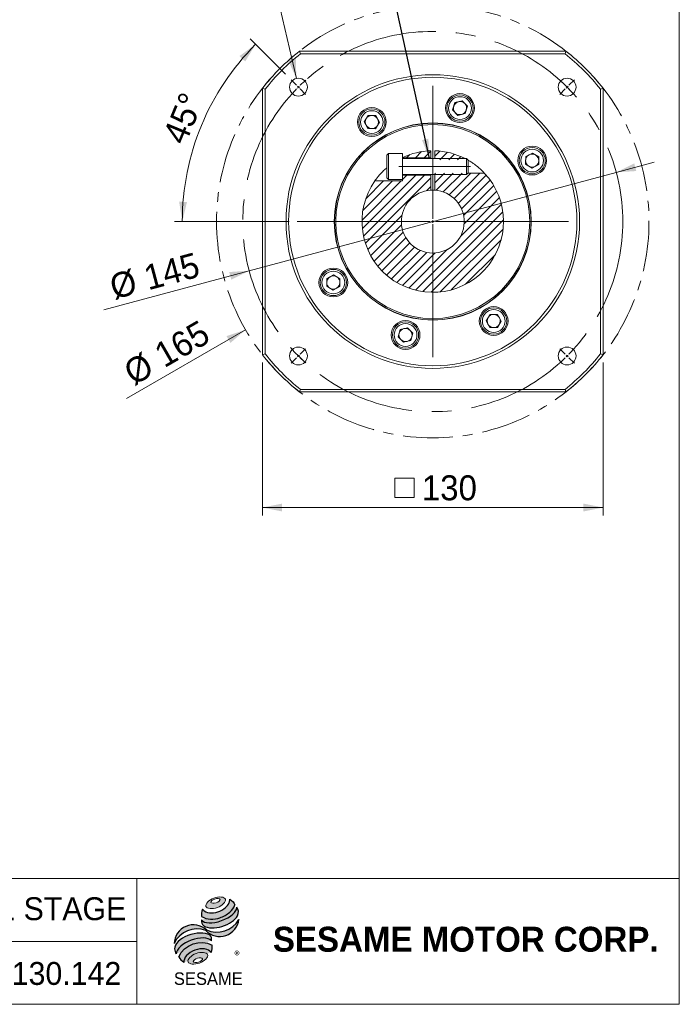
# Model space of a CAD drawing. Header units: millimetres. Extents: x 30 to 861, y 30 to 600.
# Tile 3 of 4: x 609 to 861, y 30 to 406. Entities that reach past the tile are written whole.
import ezdxf

# ---------------------------------------------------------------- set-up
doc = ezdxf.new("R2010")
doc.units = ezdxf.units.MM
doc.header["$LTSCALE"] = 3
doc.linetypes.add('CENTER', pattern=[10.159999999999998, 6.35, -1.27, 1.27, -1.27])
doc.linetypes.add('CENTERX2', pattern=[20.319999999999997, 12.7, -2.54, 2.54, -2.54])
doc.layers.add('標駐', color=51, linetype='Continuous')
doc.styles.add('SLDTEXTSTYLE0', font='ARIAL.TTF', dxfattribs={"width": 0.948})
doc.styles.add('SLDTEXTSTYLE1', font='MINGLIU.TTC')
doc.styles.add('SLDTEXTSTYLE3', font='ARIALBD.TTF', dxfattribs={"width": 0.948})
doc.styles.get("Standard").update_dxf_attribs({"font": 'ARIAL.TTF'})
doc.dimstyles.new('SLDDIMSTYLE1', dxfattribs={"dimtxt": 9.245947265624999, "dimasz": 7.5, "dimexe": 0, "dimexo": 0.0625, "dimgap": 2.31148681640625, "dimtad": 1, "dimdec": 4, "dimrnd": 1e-09, "dimzin": 12, "dimdsep": 46, "dimtxsty": 'SLDTEXTSTYLE0', "dimsah": 1, "dimcen": 0.09, "dimadec": 0, "dimazin": 0, "dimtfac": 1, "dimtdec": 4, "dimtofl": 0, "dimtmove": 0, "dimatfit": 3, "dimfxl": 0, "dimtolj": 1, "dimtzin": 12, "dimarcsym": 0})
doc.dimstyles.new('SLDDIMSTYLE10', dxfattribs={"dimtxt": 9.245947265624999, "dimasz": 7.5, "dimexe": 0, "dimexo": 0.0625, "dimgap": 2.31148681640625, "dimtad": 1, "dimdec": 4, "dimrnd": 1e-09, "dimzin": 12, "dimdsep": 46, "dimtxsty": 'SLDTEXTSTYLE0', "dimsah": 1, "dimcen": 0.09, "dimadec": 0, "dimazin": 0, "dimtfac": 1, "dimtdec": 4, "dimtmove": 0, "dimatfit": 3, "dimfxl": 0, "dimtolj": 1, "dimtzin": 12, "dimarcsym": 0})
doc.dimstyles.new('SLDDIMSTYLE5', dxfattribs={"dimtxt": 0, "dimasz": 7.5, "dimexe": 0, "dimexo": 0.0625, "dimgap": 0, "dimtad": 0, "dimtih": 1, "dimtoh": 1, "dimdec": 0, "dimrnd": 1e-09, "dimzin": 0, "dimdsep": 46, "dimtxsty": 'Standard', "dimsah": 1, "dimcen": 0.09, "dimadec": 0, "dimazin": 0, "dimtfac": 7.5, "dimtdec": 0, "dimtofl": 0, "dimtmove": 0, "dimatfit": 3, "dimfxl": 0, "dimtolj": 1, "dimtzin": 0, "dimarcsym": 0})
doc.dimstyles.new('SLDDIMSTYLE7', dxfattribs={"dimtxt": 9.245947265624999, "dimasz": 7.5, "dimexe": 0, "dimexo": 0.0625, "dimgap": 2.31148681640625, "dimtad": 0, "dimtih": 1, "dimtoh": 1, "dimdec": 0, "dimrnd": 1e-09, "dimzin": 12, "dimdsep": 46, "dimtxsty": 'SLDTEXTSTYLE0', "dimsah": 1, "dimcen": 0.09, "dimadec": 0, "dimazin": 0, "dimtfac": 1, "dimtdec": 4, "dimtofl": 0, "dimtmove": 0, "dimatfit": 3, "dimfxl": 0, "dimtolj": 1, "dimtzin": 12, "dimarcsym": 0})
doc.dimstyles.new('SLDDIMSTYLE8', dxfattribs={"dimtxt": 9.245947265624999, "dimasz": 7.5, "dimexe": 0, "dimexo": 0.0625, "dimgap": 2.31148681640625, "dimtad": 1, "dimdec": 4, "dimlfac": 3, "dimzin": 12, "dimdsep": 46, "dimtxsty": 'SLDTEXTSTYLE0', "dimsah": 1, "dimcen": 0.09, "dimadec": 4, "dimazin": 0, "dimtfac": 1, "dimtdec": 4, "dimtofl": 0, "dimtmove": 0, "dimatfit": 3, "dimfxl": 0, "dimtolj": 1, "dimtzin": 12, "dimarcsym": 0})
doc.dimstyles.new('SLDDIMSTYLE9', dxfattribs={"dimtxt": 9.245947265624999, "dimasz": 7.5, "dimexe": 0, "dimexo": 0.0625, "dimgap": 2.31148681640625, "dimtad": 1, "dimdec": 4, "dimrnd": 1e-09, "dimzin": 12, "dimdsep": 46, "dimtxsty": 'SLDTEXTSTYLE0', "dimsah": 1, "dimcen": 0.09, "dimadec": 0, "dimazin": 0, "dimtfac": 1, "dimtdec": 4, "dimtofl": 0, "dimtmove": 0, "dimatfit": 3, "dimfxl": 0, "dimtolj": 1, "dimtzin": 12, "dimarcsym": 0})
pattern_1 = [(45, (0, 0), (-1.683798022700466, 1.683798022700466), [])]

# ---------------------------------------------------------------- blocks, each defined once
blk = doc.blocks.new('圖塊18')
at = {"linetype": 'Continuous'}
h = blk.add_hatch(color=1, dxfattribs=at)
edge = h.paths.add_edge_path(flags=0)
edge.add_spline(control_points=[(15.2957799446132, 34.00296234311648), (13.42271078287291, 33.31418438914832), (10.34267548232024, 30.12522173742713), (16.96103750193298, 29.47444548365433), (21.58109045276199, 34.2578894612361), (17.1688491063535, 34.69174029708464), (15.2957799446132, 34.00296234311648)], knot_values=[0, 0, 0, 0, 0.25, 0.5, 0.75, 1, 1, 1, 1], weights=[1, 1, 1, 1, 1, 1, 1], degree=3, periodic=0)
edge = h.paths.add_edge_path(flags=0)
edge.add_spline(control_points=[(15.68623760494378, 33.62579267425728), (16.56828025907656, 33.90188510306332), (18.55569868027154, 33.74057943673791), (16.24457038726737, 31.8420663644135), (13.26344275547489, 32.08402486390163), (14.80419495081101, 33.34970024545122), (15.68623760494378, 33.62579267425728)], knot_values=[0, 0, 0, 0, 0.2500000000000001, 0.5000000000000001, 0.75, 1, 1, 1, 1], weights=[1, 1, 1, 1, 1, 1, 1], degree=3, periodic=0)
h = blk.add_hatch(color=1, dxfattribs=at)
edge = h.paths.add_edge_path(flags=0)
edge.add_spline(control_points=[(10.9958561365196, 29.72093351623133), (10.52377479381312, 28.68746845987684), (10.47896988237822, 27.63051866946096), (10.61166904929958, 26.93263878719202)], knot_values=[0, 0, 0, 0, 0.4884105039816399, 0.4884105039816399, 0.4884105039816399, 0.4884105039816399], weights=[1, 1, 1, 1], degree=3, periodic=0)
edge.add_spline(control_points=[(10.61166904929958, 26.93263878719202), (12.74813620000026, 25.73226933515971), (16.89267206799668, 25.73902081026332), (21.20957238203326, 28.19113382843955), (23.07295876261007, 30.3380714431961), (23.34933190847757, 31.39643676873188)], knot_values=[0, 0, 0, 0, 0.4091170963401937, 0.6548043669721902, 0.8514887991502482, 0.8514887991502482, 0.8514887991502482, 0.8514887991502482], weights=[1, 1, 1, 1, 1, 1], degree=3, periodic=0)
edge.add_spline(control_points=[(23.34933190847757, 31.3964367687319), (23.03776390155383, 32.09222537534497), (22.39360491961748, 32.93000150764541), (21.34099268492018, 33.57388345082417)], knot_values=[0, 0, 0, 0, 0.4590419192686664, 0.4590419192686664, 0.4590419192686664, 0.4590419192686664], weights=[1, 1, 1, 1], degree=3, periodic=0)
edge.add_spline(control_points=[(21.34099268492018, 33.57388345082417), (21.37470882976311, 33.13768357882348), (21.15989532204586, 31.85000721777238), (19.55081803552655, 29.96954526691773), (16.08878521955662, 28.12833744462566), (12.31400507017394, 28.0676266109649), (10.9958561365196, 29.72093351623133)], knot_values=[0, 0, 0, 0, 0.08132341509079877, 0.2279594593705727, 0.4332489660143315, 0.8030080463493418, 0.8030080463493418, 0.8030080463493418, 0.8030080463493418], weights=[1, 1, 1, 1, 1, 1, 1], degree=3, periodic=0)
h = blk.add_hatch(color=1, dxfattribs=at)
edge = h.paths.add_edge_path(flags=0)
edge.add_arc((12.95536303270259, 25.17801620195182), 2.388071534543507, 168.3621772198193, 229.4245234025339)
edge.add_ellipse((17.42874684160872, 27.21015361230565), major_axis=(7.302190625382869, 2.381581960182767), ratio=0.5371428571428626, start_angle=205.6784380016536, end_angle=329.3896542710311)
edge.add_arc((21.19769493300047, 28.66263638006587), 3.462711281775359, 336.1521426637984, 392.8409252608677)
edge.add_ellipse((17.25471828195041, 28.44153028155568), major_axis=(6.762622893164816, 2.528628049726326), ratio=0.4437390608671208, start_angle=185.025563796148, end_angle=352.21713539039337, ccw=False)
h = blk.add_hatch(color=1, dxfattribs=at)
edge = h.paths.add_edge_path(flags=0)
edge.add_arc((16.51295459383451, 30.57468046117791), 9.58226111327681, 244.9498890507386, 330.52495169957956, ccw=False)
edge.add_arc((7.532132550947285, 16.40453577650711), 7.373817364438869, 48.10924540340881, 177.9500526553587)
edge.add_arc((8.856847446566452, 12.6387440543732), 9.582261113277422, 69.43291289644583, 155.1324078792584, ccw=False)
edge.add_arc((17.53238486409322, 26.72737687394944), 7.373817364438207, 223.9443619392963, 353.2429906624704)
h = blk.add_hatch(color=1, dxfattribs=at)
edge = h.paths.add_edge_path(flags=0)
edge.add_ellipse((7.985786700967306, 14.2727038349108), major_axis=(6.975201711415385, 2.649067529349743), ratio=0.5235294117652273, start_angle=14.095136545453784, end_angle=164.8078450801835, ccw=False)
edge.add_arc((11.75781053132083, 18.1267258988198), 2.684702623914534, 351.5308011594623, 401.4061622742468)
edge.add_ellipse((7.740909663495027, 16.15731471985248), major_axis=(7.394033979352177, 2.169614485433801), ratio=0.5344613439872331, start_angle=27.40472928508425, end_angle=171.7282428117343)
edge.add_arc((7.95671488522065, 16.08199832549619), 7.845101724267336, 191.0466409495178, 205.75451162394)
h = blk.add_hatch(color=1, dxfattribs=at)
edge = h.paths.add_edge_path(flags=0)
edge.add_spline(control_points=[(14.61684395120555, 16.06629839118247), (10.22411735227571, 18.51488900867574), (3.858822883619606, 16.1976389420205), (1.879181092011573, 11.60250040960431)], knot_values=[0, 0, 0, 0, 1, 1, 1, 1], weights=[1, 1, 1, 1], degree=3, periodic=0)
edge.add_arc((6.557460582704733, 13.90253600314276), 5.21310490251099, 206.1806388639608, 239.0996167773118)
edge.add_ellipse((9.213273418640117, 10.94022878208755), major_axis=(5.223508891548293, 1.945447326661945), ratio=0.6035256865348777, start_angle=7.596570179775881, end_angle=172.3905265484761, ccw=False)
edge.add_arc((9.565992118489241, 15.34191953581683), 5.10253162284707, 336.231156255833, 368.1615451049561)
h = blk.add_hatch(color=1, dxfattribs=at)
edge = h.paths.add_edge_path(flags=0)
edge.add_spline(control_points=[(8.501238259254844, 12.83759296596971), (10.37430742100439, 13.52637091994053), (14.78654876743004, 13.09252008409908), (10.1664958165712, 8.309076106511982), (3.548133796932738, 8.959852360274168), (6.628169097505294, 12.1488150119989), (8.501238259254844, 12.83759296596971)], knot_values=[0, 0, 0, 0, 0.25, 0.5, 0.7500000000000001, 1, 1, 1, 1], weights=[1, 1, 1, 1, 1, 1, 1], degree=3, periodic=0)
edge = h.paths.add_edge_path(flags=0)
edge.add_spline(control_points=[(8.991004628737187, 11.03591274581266), (8.108961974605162, 10.7598203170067), (6.573525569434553, 9.47716238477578), (9.562626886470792, 9.209730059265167), (11.86578149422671, 11.13371695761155), (9.873047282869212, 11.31200517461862), (8.991004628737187, 11.03591274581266)], knot_values=[0, 0, 0, 0, 0.2500000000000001, 0.5, 0.75, 1, 1, 1, 1], weights=[1, 1, 1, 1, 1, 1, 1], degree=3, periodic=0)
at = {"color": 1, "linetype": 'Continuous', "lineweight": 0}
for points in [[(15.2957799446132, 34.00296234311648), (17.16884910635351, 34.69174029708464), (21.58109045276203, 34.2578894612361), (16.96103750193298, 29.47444548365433), (10.34267548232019, 30.12522173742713), (13.4227107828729, 33.31418438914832), (15.2957799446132, 34.00296234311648)], [(15.68623760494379, 33.62579267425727), (16.56828025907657, 33.90188510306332), (18.55569868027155, 33.7405794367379), (16.24457038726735, 31.8420663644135), (13.26344275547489, 32.08402486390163), (14.80419495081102, 33.34970024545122), (15.68623760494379, 33.62579267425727)], [(8.501238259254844, 12.83759296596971), (10.37430742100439, 13.52637091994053), (14.78654876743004, 13.09252008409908), (10.1664958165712, 8.309076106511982), (3.548133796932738, 8.959852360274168), (6.628169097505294, 12.1488150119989), (8.501238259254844, 12.83759296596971)], [(8.991004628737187, 11.03591274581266), (9.873047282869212, 11.31200517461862), (11.86578149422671, 11.13371695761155), (9.562626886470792, 9.209730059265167), (6.573525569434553, 9.47716238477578), (8.108961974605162, 10.7598203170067), (8.991004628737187, 11.03591274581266)]]:
    blk.add_open_spline(points, degree=3, dxfattribs=at)
at = {"layer": '標駐', "color": 1}
for p, q in [((24.84488068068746, 25.77838400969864), (24.75703826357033, 25.6905415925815)), ((3.818734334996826, 9.48021822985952), (3.873129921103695, 9.53461381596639))]:
    blk.add_line(p, q, dxfattribs=at)
for centre, radius, start, end in [((21.19769493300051, 28.66263638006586), 3.462711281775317, 336.1521426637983, 32.95375475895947), ((7.532132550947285, 16.40453577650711), 7.373817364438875, 48.10924540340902, 177.9500526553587), ((12.95536303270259, 25.17801620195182), 2.388071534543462, 167.9158934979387, 229.4245234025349), ((17.53238486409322, 26.72737687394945), 7.373817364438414, 223.9443619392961, 353.2429906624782), ((16.51295459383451, 30.57468046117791), 9.582261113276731, 244.9498890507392, 330.5249516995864), ((8.856847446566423, 12.6387440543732), 9.582261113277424, 69.43291289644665, 155.1324078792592), ((11.75781053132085, 18.12672589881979), 2.684702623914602, 351.5308011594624, 41.40616227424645), ((9.56599211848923, 15.34191953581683), 5.102531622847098, 336.2311562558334, 8.161545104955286), ((7.956714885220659, 16.08199832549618), 7.845101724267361, 191.0466409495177, 205.7545116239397), ((6.55746058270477, 13.90253600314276), 5.213104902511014, 206.1806388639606, 239.0996167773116)]:
    blk.add_arc(centre, radius, start, end, dxfattribs=at)
for centre, major_axis, ratio, start_param, end_param in [((17.25471828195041, 28.44153028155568), (6.762622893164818, 2.528628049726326), 0.443739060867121, 3.229063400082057, 6.147574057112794), ((17.42874684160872, 27.21015361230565), (7.302190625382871, 2.381581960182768), 0.5371428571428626, 3.589765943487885, 5.748933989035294), ((7.740909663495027, 16.15731471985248), (7.394033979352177, 2.169614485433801), 0.5344613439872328, 0.4783027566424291, 2.997223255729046), ((7.985786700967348, 14.2727038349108), (6.975201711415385, 2.649067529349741), 0.5235294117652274, 0.2460065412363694, 2.876439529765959), ((9.213273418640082, 10.94022878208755), (5.223508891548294, 1.945447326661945), 0.6035256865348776, 0.1325851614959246, 3.008782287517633)]:
    blk.add_ellipse(centre, major_axis=major_axis, ratio=ratio, start_param=start_param, end_param=end_param, dxfattribs=at)
for points, knots in [([(10.61166904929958, 26.93263878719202), (12.74813620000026, 25.73226933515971), (16.89267206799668, 25.73902081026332), (21.20957238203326, 28.19113382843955), (23.07295876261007, 30.3380714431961), (23.34933190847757, 31.39643676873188)], [0, 0, 0, 0, 0.4091170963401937, 0.6548043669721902, 0.8514887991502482, 0.8514887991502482, 0.8514887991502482, 0.8514887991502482]), ([(10.9958561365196, 29.72093351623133), (12.31400507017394, 28.0676266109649), (16.08878521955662, 28.12833744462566), (19.55081803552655, 29.96954526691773), (21.15989532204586, 31.85000721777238), (21.37470882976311, 33.13768357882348), (21.34099268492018, 33.57388345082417)], [0, 0, 0, 0, 0.3697590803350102, 0.575048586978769, 0.721684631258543, 0.8030080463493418, 0.8030080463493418, 0.8030080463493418, 0.8030080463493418])]:
    blk.add_open_spline(points, degree=3, knots=knots, dxfattribs=at)
for points in [[(21.34099268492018, 33.57388345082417), (22.39360491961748, 32.93000150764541), (23.03776390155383, 32.09222537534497), (23.34933190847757, 31.3964367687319)], [(10.9958561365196, 29.72093351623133), (10.52377479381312, 28.68746845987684), (10.47896988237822, 27.63051866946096), (10.61166904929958, 26.93263878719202)], [(1.879181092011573, 11.60250040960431), (3.858822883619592, 16.1976389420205), (10.22411735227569, 18.51488900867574), (14.61684395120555, 16.06629839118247)]]:
    blk.add_open_spline(points, degree=3, dxfattribs=at)
at = {"layer": '標駐', "color": 1, "attachment_point": 1}
for s, insert, char_height, style in [('®', (23.09678631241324, 13.72837762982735), 3.175, 'SLDTEXTSTYLE1'), ('SESAME', (0.03307831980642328, 5.639721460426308), 4.762499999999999, 'SLDTEXTSTYLE0')]:
    blk.add_mtext(s, dxfattribs=dict(at, insert=insert, char_height=char_height, style=style))
blk = doc.blocks.new('NEW LOGO_定位')
at = {"color": 7, "linetype": 'Continuous'}
blk.add_blockref('圖塊18', (10.6924088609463, 6.530653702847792), dxfattribs=at)
blk = doc.blocks.new('圖標定位')
at = {"color": 7, "linetype": 'Continuous'}
blk.add_blockref('NEW LOGO_定位', (657.4045770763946, 30.00000000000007), dxfattribs=at)
blk = doc.blocks.new('*D33')
at = {"color": 7, "linetype": 'Continuous', "lineweight": 0}
blk.add_line((695.4729764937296, 287.2874266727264), (650.024554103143, 261.0477677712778), dxfattribs=at)
blk.add_solid([(695.4729764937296, 287.2874266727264), (688.2277859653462, 284.8364647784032), (689.7277859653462, 282.2383885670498)], dxfattribs=at)
at = {"color": 7, "linetype": 'Continuous', "lineweight": 0, "char_height": 9.524999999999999, "attachment_point": 1, "rotation": 30.000000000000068, "style": 'SLDTEXTSTYLE0'}
for s, insert in [('165', (659.6956978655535, 280.7931639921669)), ('%%c', (648.0167786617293, 274.0503368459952))]:
    blk.add_mtext(s, dxfattribs=dict(at, insert=insert))
blk = doc.blocks.new('*D34')
at = {"color": 7, "linetype": 'Continuous', "lineweight": 0}
for p, q in [((836.9496947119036, 347.3018074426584), (851.4385821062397, 351.1840931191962)), ((696.8904498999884, 309.7730459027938), (836.9496947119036, 347.3018074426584)), ((696.8904498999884, 309.7730459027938), (641.4274262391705, 294.9117735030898))]:
    blk.add_line(p, q, dxfattribs=at)
for points in [[(836.9496947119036, 347.3018074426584), (844.5823669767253, 347.7940615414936), (843.8059098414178, 350.6918390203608)], [(696.8904498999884, 309.7730459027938), (689.2577776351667, 309.2807918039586), (690.0342347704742, 306.3830143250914)]]:
    blk.add_solid(points, dxfattribs=at)
at = {"color": 7, "linetype": 'Continuous', "lineweight": 0, "char_height": 9.524999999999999, "attachment_point": 1, "rotation": 15.00000000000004, "style": 'SLDTEXTSTYLE0'}
for s, insert in [('145', (655.8798619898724, 311.4800030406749)), ('%%c', (642.8537202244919, 307.9896588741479))]:
    blk.add_mtext(s, dxfattribs=dict(at, insert=insert))
blk = doc.blocks.new('SW_SYMBOL_MOD_BOX')
at = {"color": 0, "linetype": 'Continuous', "lineweight": 0}
for p, q in [((600, 600), (600, 2400)), ((600, 2400), (2400, 2400)), ((2400, 2400), (2400, 600)), ((600, 600), (2400, 600))]:
    blk.add_line(p, q, dxfattribs=at)
blk = doc.blocks.new('*D35')
at = {"color": 7, "linetype": 'Continuous', "lineweight": 0}
for p, q in [((701.9200723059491, 274.7314230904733), (701.9200723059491, 216.4673140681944)), ((831.9200723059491, 274.7314230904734), (831.9200723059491, 216.4673140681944)), ((701.9200723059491, 219.4673140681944), (831.9200723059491, 219.4673140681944))]:
    blk.add_line(p, q, dxfattribs=at)
for points in [[(701.9200723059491, 219.4673140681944), (709.4200723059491, 217.9673140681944), (709.4200723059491, 220.9673140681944)], [(831.9200723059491, 219.4673140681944), (824.4200723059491, 220.9673140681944), (824.4200723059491, 217.9673140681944)]]:
    blk.add_solid(points, dxfattribs=at)
at = {"color": 7, "linetype": 'Continuous', "lineweight": 0, "xscale": 0.004092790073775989, "yscale": 0.004092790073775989, "zscale": 0.004092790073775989}
blk.add_blockref('SW_SYMBOL_MOD_BOX', (749.9493194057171, 220.8439991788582), dxfattribs=at)
at = {"color": 7, "linetype": 'Continuous', "lineweight": 0, "insert": (762.7267718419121, 231.7456842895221), "char_height": 9.524999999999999, "attachment_point": 1, "style": 'SLDTEXTSTYLE0'}
blk.add_mtext('130', dxfattribs=at)
blk = doc.blocks.new('*D37')
at = {"color": 7, "linetype": 'Continuous', "lineweight": 0}
for p, q in [((696.0022148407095, 464.4359404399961), (536.772133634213, 464.4359404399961)), ((714.88578150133, 383.114550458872), (696.0022148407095, 464.4359404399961))]:
    blk.add_line(p, q, dxfattribs=at)
blk.add_solid([(714.88578150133, 383.114550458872), (714.650473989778, 390.7594592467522), (711.7282250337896, 390.0808864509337)], dxfattribs=at)
at = {"color": 7, "linetype": 'Continuous', "lineweight": 0, "char_height": 9.524999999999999, "attachment_point": 1, "style": 'SLDTEXTSTYLE0'}
for s, insert in [('(DEPTH)', (642.2473030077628, 476.7143106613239)), ('4', (540.735885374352, 476.7143106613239)), ('M8x1.25', (559.633692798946, 476.7143106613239)), ('Px', (612.2046347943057, 476.7143106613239)), ('16', (627.0172357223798, 476.7143106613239)), (' - ', (548.3471916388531, 476.7143106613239))]:
    blk.add_mtext(s, dxfattribs=dict(at, insert=insert))
blk = doc.blocks.new('*D38')
at = {"color": 7, "linetype": 'Continuous', "lineweight": 0}
for p, q in [((710.7757938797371, 384.6817050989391), (697.2141119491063, 398.2433870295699)), ((712.1548306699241, 328.5374266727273), (668.3409577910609, 328.5374266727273))]:
    blk.add_line(p, q, dxfattribs=at)
blk.add_arc((766.9200723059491, 328.5374266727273), 95.57911451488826, 135.0000000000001, 180, dxfattribs=at)
for points in [[(699.3354322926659, 396.1220666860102), (693.1424239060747, 391.6335650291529), (695.3451559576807, 389.5969080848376)], [(671.3409577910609, 328.5374266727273), (673.1333902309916, 335.9729620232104), (670.135689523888, 336.090394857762)]]:
    blk.add_solid(points, dxfattribs=at)
at = {"color": 7, "linetype": 'Continuous', "lineweight": 0, "insert": (663.6011809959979, 360.9487481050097), "char_height": 9.524999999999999, "attachment_point": 1, "rotation": 67.50000000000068, "style": 'SLDTEXTSTYLE0'}
blk.add_mtext('45°', dxfattribs=at)
blk = doc.blocks.new('SW_CENTERMARKSYMBOL_1')
at = {"color": 0, "linetype": 'Continuous', "lineweight": 0}
for p, q in [((-0.707106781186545, 0.707106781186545), (-2.757716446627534, 2.757716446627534)), ((0, 0), (-0.3535533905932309, 0.3535533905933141)), ((0, 0), (0.3535533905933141, -0.3535533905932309)), ((51.2652416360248, -50.26524163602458), (51.2652416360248, 0.5000000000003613)), ((102.5304832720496, 8.326672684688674e-14), (102.1769298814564, -0.3535533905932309)), ((102.5304832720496, 8.326672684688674e-14), (102.8840366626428, 0.3535533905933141)), ((103.2375900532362, 0.707106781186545), (105.2881997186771, 2.757716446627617)), ((0.707106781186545, -0.707106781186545), (2.757716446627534, -2.757716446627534)), ((101.823376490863, -0.707106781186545), (99.77276682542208, -2.757716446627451)), ((50.26524163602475, -51.26524163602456), (-0.5000000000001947, -51.26524163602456)), ((51.2652416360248, -51.26524163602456), (50.76524163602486, -51.26524163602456)), ((51.2652416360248, -51.26524163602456), (51.2652416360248, -50.76524163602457)), ((51.2652416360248, -51.26524163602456), (51.2652416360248, -51.76524163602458)), ((51.2652416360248, -51.26524163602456), (51.76524163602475, -51.26524163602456)), ((51.2652416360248, -52.26524163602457), (51.2652416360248, -103.0304832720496)), ((52.26524163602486, -51.26524163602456), (103.0304832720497, -51.26524163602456)), ((0.707106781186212, -101.8233764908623), (2.757716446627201, -99.77276682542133)), ((101.8233764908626, -101.823376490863), (99.77276682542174, -99.772766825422)), ((-0.7071067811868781, -103.2375900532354), (-2.757716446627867, -105.2881997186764)), ((-3.33066907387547e-13, -102.5304832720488), (-0.3535533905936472, -102.8840366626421)), ((-3.33066907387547e-13, -102.5304832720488), (0.3535533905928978, -102.1769298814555)), ((102.5304832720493, -102.5304832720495), (102.176929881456, -102.1769298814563)), ((102.5304832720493, -102.5304832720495), (102.8840366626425, -102.8840366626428)), ((103.2375900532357, -103.2375900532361), (105.2881997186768, -105.2881997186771))]:
    blk.add_line(p, q, dxfattribs=at)
for radius, start, end in [(72.5, 134.6048566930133, 135.0000000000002), (72.5, 131.9178822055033, 134.2097133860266), (72.5, 45.79028661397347, 48.08211779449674), (72.50000000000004, 44.99999999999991, 45.39514330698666), (72.50000000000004, 44.60485669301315, 44.99999999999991), (72.49999999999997, 135.7902866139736, 138.082117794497), (72.49999999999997, 135.0000000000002, 135.3951433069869), (72.50000000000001, 41.91788220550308, 44.20971338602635), (72.50000000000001, 221.9178822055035, 224.2097133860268), (72.50000000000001, 315.790286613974, 318.0821177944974), (72.50000000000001, 224.6048566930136, 225.0000000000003), (72.50000000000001, 225.0000000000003, 225.3951433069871), (72.50000000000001, 225.7902866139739, 228.0821177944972), (72.50000000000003, 311.9178822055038, 314.2097133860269), (72.50000000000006, 314.6048566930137, 315.0000000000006), (72.50000000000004, 315.0000000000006, 315.3951433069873)]:
    blk.add_arc((51.2652416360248, -51.26524163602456), radius, start, end, dxfattribs=at)

msp = doc.modelspace()

# ---------------------------------------------------------------- hatches: boundary and pattern name
at = {"linetype": 'Continuous', "lineweight": 0}
h = msp.add_hatch(dxfattribs=at)
h.set_pattern_fill('ANSI31', scale=0.75, style=0)
h.set_pattern_definition(pattern_1)
edge = h.paths.add_edge_path(flags=0)
edge.add_arc((766.9200723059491, 328.5374266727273), 27.00000000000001, 91.59175417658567, 115.2092855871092)
edge.add_line((755.4200723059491, 352.9658936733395), (755.4200723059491, 352.8374266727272))
edge.add_line((755.4200723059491, 352.8374266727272), (766.1700723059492, 352.8374266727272))
edge.add_line((766.1700723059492, 352.8374266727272), (766.1700723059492, 355.5270079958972))
h = msp.add_hatch(dxfattribs=at)
h.set_pattern_fill('ANSI31', scale=0.75, style=0)
h.set_pattern_definition(pattern_1)
edge = h.paths.add_edge_path(flags=0)
edge.add_arc((766.9200723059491, 328.5374266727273), 27.00000000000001, 60.50170748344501, 88.40824582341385)
edge.add_line((767.6700723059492, 355.5270079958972), (767.6700723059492, 352.0374266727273))
edge.add_line((767.6700723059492, 352.0374266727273), (780.2148081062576, 352.0374266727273))
h = msp.add_hatch(dxfattribs=at)
h.set_pattern_fill('ANSI31', scale=0.75, style=0)
h.set_pattern_definition(pattern_1)
edge = h.paths.add_edge_path(flags=0)
edge.add_line((767.6700723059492, 347.0374266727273), (767.6700723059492, 340.5139662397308))
edge.add_arc((766.9200723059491, 328.5374266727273), 12.00000000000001, -266.41667830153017, 86.4166783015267, ccw=False)
edge.add_line((766.1700723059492, 340.5139662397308), (766.1700723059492, 346.2374266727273))
edge.add_line((766.1700723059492, 346.2374266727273), (755.4200723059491, 346.2374266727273))
edge.add_line((755.4200723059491, 346.2374266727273), (755.4200723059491, 344.0374266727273))
edge.add_line((755.4200723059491, 344.0374266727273), (744.812381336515, 344.0374266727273))
edge.add_arc((766.9200723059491, 328.5374266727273), 27.00000000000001, 144.9651852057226, 403.2501726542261)
edge.add_line((786.5860327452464, 347.0374266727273), (767.6700723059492, 347.0374266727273))

# ---------------------------------------------------------------- linework, layer by layer
at = {"color": 7, "linetype": 'Continuous', "lineweight": 0}
for p, q in [((860.9999999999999, 600), (860.9999999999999, 30.00000000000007)), ((860.9999999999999, 78.00000000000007), (479.9999999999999, 78.00000000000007)), ((654, 30.00000000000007), (654, 78.00000000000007)), ((654, 54.00000000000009), (479.9999999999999, 54.00000000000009)), ((30.00000000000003, 30.00000000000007), (860.9999999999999, 30.00000000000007))]:
    msp.add_line(p, q, dxfattribs=at)
at = {"color": 7, "linetype": 'Continuous', "lineweight": 15}
for p, q in [((716.4596927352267, 392.5374297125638), (716.114067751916, 393.5374242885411)), ((716.114067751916, 393.5374242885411), (817.7260768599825, 393.5374242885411)), ((817.3804518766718, 392.5374297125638), (716.4596927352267, 392.5374297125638)), ((817.3804518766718, 392.5374297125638), (817.7260768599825, 393.5374242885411)), ((702.9200692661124, 378.9978062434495), (701.920074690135, 379.3434312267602)), ((701.920074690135, 277.7314221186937), (701.920074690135, 379.3434312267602)), ((830.9200753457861, 378.9978062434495), (831.9200699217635, 379.3434312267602)), ((831.9200699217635, 379.3434312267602), (831.9200699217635, 277.7314221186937)), ((702.9200692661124, 378.9978062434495), (702.9200692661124, 278.0770471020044)), ((830.9200753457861, 278.0770471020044), (830.9200753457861, 378.9978062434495)), ((775.3111434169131, 373.8921953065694), (774.5047046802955, 371.1203744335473)), ((778.1148294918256, 374.5797088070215), (775.3111434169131, 373.8921953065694)), ((780.1120777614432, 372.4954014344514), (778.1148294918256, 374.5797088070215)), ((779.3056390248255, 369.7235805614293), (780.1120777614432, 372.4954014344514)), ((742.2791508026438, 369.0101241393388), (740.7827910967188, 366.5414748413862)), ((745.1652468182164, 368.9485637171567), (742.2791508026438, 369.0101241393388)), ((746.5549812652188, 366.418353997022), (745.1652468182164, 368.9485637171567)), ((774.5047046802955, 371.1203744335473), (776.5019520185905, 369.0360670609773)), ((776.5019520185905, 369.0360670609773), (779.3056390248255, 369.7235805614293)), ((740.7827910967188, 366.5414748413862), (742.1725255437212, 364.0112613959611)), ((745.0586215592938, 363.949700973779), (746.5549812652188, 366.418353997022)), ((742.1725255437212, 364.0112613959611), (745.0586215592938, 363.949700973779)), ((750.0867390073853, 354.5374272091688), (749.4200722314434, 353.8707604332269)), ((749.4200722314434, 349.5886807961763), (749.4200722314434, 353.8707604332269)), ((755.4200722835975, 354.5374272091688), (750.0867390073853, 354.5374272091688)), ((750.0867390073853, 349.5965672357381), (750.0867390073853, 354.5374272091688)), ((755.4200722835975, 349.5965672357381), (755.4200722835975, 354.5374272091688)), ((766.17007229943, 352.8374263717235), (766.17007229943, 355.5270077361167)), ((767.6700723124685, 355.5270077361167), (767.6700723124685, 352.5374268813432)), ((802.3939070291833, 353.284973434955), (802.3323466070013, 350.3988774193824)), ((804.9241204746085, 354.6747078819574), (802.3939070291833, 353.284973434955)), ((807.3927697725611, 353.1783481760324), (804.9241204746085, 354.6747078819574)), ((807.331209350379, 350.2922521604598), (807.3927697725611, 353.1783481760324)), ((749.4200722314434, 345.204094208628), (749.4200722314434, 349.5886807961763)), ((750.0867390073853, 344.5374274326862), (750.0867390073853, 349.5965672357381)), ((755.4200722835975, 352.8374263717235), (766.17007229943, 352.8374263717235)), ((779.8057368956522, 352.5374268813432), (755.4200722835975, 352.5374268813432)), ((755.4200722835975, 344.5374274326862), (755.4200722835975, 349.5965672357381)), ((766.17007229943, 352.5374268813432), (766.17007229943, 352.8374263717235)), ((780.4200726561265, 351.923091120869), (779.8057368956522, 352.5374268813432)), ((779.8057368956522, 349.5729116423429), (779.8057368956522, 352.5374268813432)), ((779.8057368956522, 346.5374258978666), (779.8057368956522, 349.5729116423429)), ((780.4200726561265, 349.5656436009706), (780.4200726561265, 351.923091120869)), ((780.4200726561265, 347.1517616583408), (780.4200726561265, 349.5656436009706)), ((802.3323466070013, 350.3988774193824), (804.8009996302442, 348.9025177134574)), ((804.8009996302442, 348.9025177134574), (807.331209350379, 350.2922521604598)), ((755.4200722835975, 346.5374258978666), (779.8057368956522, 346.5374258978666)), ((766.17007229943, 346.2374264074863), (755.4200722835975, 346.2374264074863)), ((766.17007229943, 346.2374264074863), (766.17007229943, 346.5374258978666)), ((766.17007229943, 340.5139658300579), (766.17007229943, 346.2374264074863)), ((767.6700723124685, 346.5374258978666), (767.6700723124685, 340.5139658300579)), ((779.8057368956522, 346.5374258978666), (780.4200726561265, 347.1517616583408)), ((786.5860325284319, 347.0374269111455), (780.3057369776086, 347.0374269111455)), ((755.4200722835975, 344.0374264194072), (744.8123817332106, 344.0374264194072)), ((749.4200722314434, 345.204094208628), (750.0867390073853, 344.5374274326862)), ((750.0867390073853, 344.5374274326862), (755.4200722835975, 344.5374274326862)), ((755.4200722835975, 344.5374274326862), (755.4200722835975, 344.0374264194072)), ((729.0391449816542, 308.1723356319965), (726.5089352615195, 306.7826011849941)), ((731.5077980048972, 306.6759759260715), (729.0391449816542, 308.1723356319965)), ((726.5089352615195, 306.7826011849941), (726.4473748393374, 303.8965051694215)), ((731.4462375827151, 303.7898799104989), (731.5077980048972, 306.6759759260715)), ((726.4473748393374, 303.8965051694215), (728.91602413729, 302.4001454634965)), ((728.91602413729, 302.4001454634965), (731.4462375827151, 303.7898799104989)), ((788.7815230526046, 293.1251523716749), (787.2851633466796, 290.6564993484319)), ((791.6676190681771, 293.0635919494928), (788.7815230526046, 293.1251523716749)), ((793.0573535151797, 290.5333785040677), (791.6676190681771, 293.0635919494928)), ((787.2851633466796, 290.6564993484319), (788.6748977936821, 288.1262896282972)), ((791.5609938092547, 288.0647292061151), (793.0573535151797, 290.5333785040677)), ((754.5345055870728, 287.3512727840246), (753.7280668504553, 284.5794519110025)), ((757.338192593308, 288.0387862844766), (754.5345055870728, 287.3512727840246)), ((759.335439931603, 285.9544789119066), (757.338192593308, 288.0387862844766)), ((758.5290011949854, 283.1826580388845), (759.335439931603, 285.9544789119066)), ((788.6748977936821, 288.1262896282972), (791.5609938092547, 288.0647292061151)), ((753.7280668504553, 284.5794519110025), (755.7253151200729, 282.4951445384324)), ((755.7253151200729, 282.4951445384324), (758.5290011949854, 283.1826580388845)), ((701.920074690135, 277.7314221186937), (702.9200692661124, 278.0770471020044)), ((831.9200699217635, 277.7314221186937), (830.9200753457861, 278.0770471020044)), ((716.114067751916, 263.5374290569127), (716.4596927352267, 264.5374236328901)), ((817.7260768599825, 263.5374290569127), (716.114067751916, 263.5374290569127)), ((716.4596927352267, 264.5374236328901), (817.3804518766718, 264.5374236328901)), ((817.7260768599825, 263.5374290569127), (817.3804518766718, 264.5374236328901))]:
    msp.add_line(p, q, dxfattribs=at)
at = {"color": 7, "linetype": 'CENTERX2', "lineweight": 0, "ltscale": 3}
msp.add_line((753.9200723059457, 349.5374266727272), (781.3057373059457, 349.5374266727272), dxfattribs=at)
at = {"color": 7, "linetype": 'CENTER', "lineweight": 0}
msp.add_circle((766.9200723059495, 328.5374266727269), 82.5000000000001, dxfattribs=at)
at = {"color": 7, "linetype": 'CENTERX2', "lineweight": 0}
msp.add_circle((766.9200723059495, 328.537426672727), 72.50000000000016, dxfattribs=at)
at = {"color": 7, "linetype": 'Continuous', "lineweight": 15}
for centre, radius in [((766.9200723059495, 328.5374266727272), 56), ((766.9200723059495, 328.5374266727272), 55.00000000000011), ((715.6548306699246, 379.8026683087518), 3.399999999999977), ((818.1853139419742, 379.8026683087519), 3.400000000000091), ((777.308390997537, 371.807888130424), 5.499999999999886), ((777.3083909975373, 371.807888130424), 5.000000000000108), ((777.3083909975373, 371.807888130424), 4.333333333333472), ((743.6688861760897, 366.4799139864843), 5.499999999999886), ((743.6688861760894, 366.4799139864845), 5.000000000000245), ((743.6688861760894, 366.4799139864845), 4.333333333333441), ((766.9200723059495, 328.5374266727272), 37.59999999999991), ((766.9200723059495, 328.5374266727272), 37.49999999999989), ((766.9200723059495, 328.5374266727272), 37.00000000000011), ((804.8625596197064, 351.7886128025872), 5.5), ((804.8625596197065, 351.7886128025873), 5.000000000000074), ((804.8625596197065, 351.7886128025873), 4.333333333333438), ((728.9775849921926, 305.2862405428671), 5.5), ((728.9775849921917, 305.2862405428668), 5.000000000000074), ((728.9775849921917, 305.2862405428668), 4.333333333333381), ((790.1712584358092, 290.5949393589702), 5.499999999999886), ((790.1712584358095, 290.5949393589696), 5.000000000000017), ((790.1712584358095, 290.5949393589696), 4.333333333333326), ((756.5317536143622, 285.2669652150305), 5.500000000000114), ((756.5317536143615, 285.2669652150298), 5.000000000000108), ((756.5317536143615, 285.2669652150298), 4.333333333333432), ((715.6548306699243, 277.272185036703), 3.399999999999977), ((818.1853139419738, 277.2721850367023), 3.400000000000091)]:
    msp.add_circle(centre, radius, dxfattribs=at)
for centre, radius, start, end in [((766.9200723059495, 328.5374266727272), 82.50000000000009, 128.0122795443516, 141.9877204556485), ((766.9200723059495, 328.5374266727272), 81.50000000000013, 128.2537810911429, 141.7462189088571), ((766.9200723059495, 328.5374266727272), 81.50000000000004, 38.25378109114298, 51.74621890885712), ((766.9200723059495, 328.5374266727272), 82.50000000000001, 38.01227954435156, 51.98772045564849), ((777.3083909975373, 371.807888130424), 2.500000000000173, 163.778073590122, 223.7780735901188), ((777.3083909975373, 371.807888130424), 2.500000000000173, 103.7780735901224, 163.778073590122), ((777.3083909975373, 371.807888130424), 2.500000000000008, 43.77807359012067, 103.7780735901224), ((777.3083909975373, 371.807888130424), 2.499999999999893, 343.7780735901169, 43.77807359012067), ((743.6688861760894, 366.4799139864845), 2.500000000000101, 88.77807359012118, 148.7780735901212), ((743.6688861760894, 366.4799139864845), 2.499999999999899, 28.77807359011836, 88.77807359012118), ((777.3083909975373, 371.807888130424), 2.500000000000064, 223.7780735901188, 283.7780735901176), ((777.3083909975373, 371.807888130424), 2.500000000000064, 283.7780735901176, 343.7780735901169), ((743.6688861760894, 366.4799139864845), 2.500000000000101, 148.7780735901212, 208.7780735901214), ((743.6688861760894, 366.4799139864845), 2.500000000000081, 208.7780735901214, 268.7780735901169), ((743.6688861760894, 366.4799139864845), 2.500000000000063, 268.7780735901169, 328.7780735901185), ((743.6688861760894, 366.4799139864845), 2.500000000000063, 328.7780735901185, 28.77807359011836), ((766.9200723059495, 328.5374266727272), 27.00000000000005, 91.59175417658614, 115.2092855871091), ((766.9200723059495, 328.5374266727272), 27.00000000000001, 62.73395554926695, 88.40824582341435), ((804.8625596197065, 351.7886128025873), 2.50000000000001, 118.7780735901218, 178.7780735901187), ((804.8625596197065, 351.7886128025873), 2.499999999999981, 58.778073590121, 118.7780735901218), ((804.8625596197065, 351.7886128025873), 2.499999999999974, 358.7780735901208, 58.778073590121), ((804.8625596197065, 351.7886128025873), 2.500000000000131, 178.7780735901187, 238.7780735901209), ((804.8625596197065, 351.7886128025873), 2.500000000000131, 238.7780735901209, 298.7780735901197), ((804.8625596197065, 351.7886128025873), 2.499999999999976, 298.7780735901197, 358.7780735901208), ((766.9200723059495, 328.5374266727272), 27.00000000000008, 144.9651852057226, 43.25017265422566), ((766.9200723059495, 328.5374266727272), 12.00000000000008, 93.5833216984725, 86.4166783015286), ((766.9200723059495, 328.5374266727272), 12.00000000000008, 86.4166783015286, 93.5833216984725), ((728.9775849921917, 305.2862405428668), 2.499999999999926, 178.7780735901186, 238.7780735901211), ((728.9775849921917, 305.2862405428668), 2.499999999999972, 118.778073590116, 178.7780735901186), ((728.9775849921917, 305.2862405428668), 2.50000000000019, 58.77807359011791, 118.778073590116), ((728.9775849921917, 305.2862405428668), 2.500000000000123, 298.7780735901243, 358.7780735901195), ((728.9775849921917, 305.2862405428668), 2.50000000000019, 358.7780735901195, 58.77807359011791), ((728.9775849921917, 305.2862405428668), 2.500000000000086, 238.7780735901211, 298.7780735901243), ((790.1712584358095, 290.5949393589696), 2.50000000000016, 88.77807359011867, 148.778073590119), ((790.1712584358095, 290.5949393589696), 2.50000000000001, 28.77807359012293, 88.77807359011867), ((790.1712584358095, 290.5949393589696), 2.50000000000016, 148.778073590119, 208.7780735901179), ((790.1712584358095, 290.5949393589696), 2.499999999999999, 208.7780735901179, 268.7780735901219), ((790.1712584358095, 290.5949393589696), 2.499999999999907, 268.7780735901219, 328.7780735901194), ((790.1712584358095, 290.5949393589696), 2.500000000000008, 328.7780735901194, 28.77807359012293), ((756.5317536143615, 285.2669652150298), 2.499999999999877, 163.7780735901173, 223.7780735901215), ((756.5317536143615, 285.2669652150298), 2.500000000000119, 103.7780735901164, 163.7780735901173), ((756.5317536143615, 285.2669652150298), 2.500000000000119, 43.77807359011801, 103.7780735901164), ((756.5317536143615, 285.2669652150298), 2.500000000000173, 343.7780735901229, 43.77807359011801), ((756.5317536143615, 285.2669652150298), 2.49999999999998, 223.7780735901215, 283.7780735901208), ((756.5317536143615, 285.2669652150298), 2.500000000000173, 283.7780735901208, 343.7780735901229), ((766.9200723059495, 328.5374266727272), 81.5000000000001, 218.2537810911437, 231.7462189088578), ((766.9200723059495, 328.5374266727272), 81.50000000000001, 308.2537810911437, 321.7462189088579), ((766.9200723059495, 328.5374266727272), 82.50000000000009, 218.0122795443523, 231.9877204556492), ((766.9200723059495, 328.5374266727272), 82.5, 308.0122795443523, 321.9877204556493)]:
    msp.add_arc(centre, radius, start, end, dxfattribs=at)
for points, knots in [([(780.4205653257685, 351.9194198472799), (780.4537379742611, 351.9003825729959), (780.6099887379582, 351.8107126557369), (781.2681769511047, 351.4184346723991), (782.4803904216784, 350.6288570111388), (783.9405563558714, 349.5268560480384), (785.1586188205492, 348.4596948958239), (785.9154646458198, 347.7305473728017), (786.3464820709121, 347.2904812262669), (786.5554991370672, 347.0699573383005), (786.5770059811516, 347.047043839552), (786.5860325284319, 347.0374269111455)], [0, 0, 0, 0, 0.02523182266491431, 0.1188476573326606, 0.2887394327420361, 0.5182913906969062, 0.679592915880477, 0.7932021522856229, 0.8789192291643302, 0.9491816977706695, 0.9999999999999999, 0.9999999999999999, 0.9999999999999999, 0.9999999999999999]), ([(744.8123817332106, 344.0374264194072), (744.812495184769, 344.0375871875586), (744.8145276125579, 344.040467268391), (744.9326712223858, 344.2105626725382), (745.4004061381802, 344.8537683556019), (746.2504257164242, 345.9369595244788), (747.4167383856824, 347.237181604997), (748.5554869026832, 348.3546892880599), (749.197058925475, 348.8941180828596), (749.4200722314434, 349.0816259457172)], [0, 0, 0, 0, 0.009365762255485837, 0.1677829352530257, 0.3261452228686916, 0.4967271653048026, 0.7401378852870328, 0.9096707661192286, 1, 1, 1, 1])]:
    msp.add_open_spline(points, degree=3, knots=knots, dxfattribs=at)

# ---------------------------------------------------------------- block references
at = {"color": 7, "linetype": 'Continuous', "lineweight": 0}
msp.add_blockref('SW_CENTERMARKSYMBOL_1', (715.6548306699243, 379.8026683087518), dxfattribs=at)
at = {"color": 7, "linetype": 'Continuous'}
msp.add_blockref('圖標定位', (0, 0), dxfattribs=at)

# ---------------------------------------------------------------- texts
at = {"color": 7, "linetype": 'Continuous', "lineweight": 0, "attachment_point": 1}
for s, insert, char_height, style in [('PGCH120 1 STAGE', (545.2343368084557, 70.81896761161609), 8.73125, 'SLDTEXTSTYLE0'), ('SESAME MOTOR CORP.', (705.9166605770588, 59.57837037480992), 9.524999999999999, 'SLDTEXTSTYLE3'), ('6C4XS.110130.142', (547.1207500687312, 46.13346331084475), 8.73125, 'SLDTEXTSTYLE0')]:
    msp.add_mtext(s, dxfattribs=dict(at, insert=insert, char_height=char_height, style=style))

# ---------------------------------------------------------------- dimensions: what is measured, and where the dimension line sits
at = {"color": 7, "linetype": 'Continuous', "lineweight": 0}
dim = msp.add_diameter_dim_2p(p1=(715.790545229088, 379.2182185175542), p2=(714.88578150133, 383.114550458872), text='<> - M8x1.25Px16(DEPTH)\\P', dimstyle='SLDDIMSTYLE7', override={"dimpost": '<>'}, dxfattribs=at)
dim.commit()
dim.dimension.update_dxf_attribs({"geometry": '*D37', "text_midpoint": (615.2621742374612, 471.532868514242), "dimtype": 163})
dim = msp.add_angular_dim_2l(base=(678.6164846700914, 365.1139702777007), line1=((712.8971142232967, 382.5603847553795), (718.4125471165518, 377.0449518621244)), line2=((818.6853139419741, 328.5374266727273), (715.1548306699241, 328.5374266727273)), dimstyle='SLDDIMSTYLE8', dxfattribs=at)
dim.commit()
dim.dimension.update_dxf_attribs({"geometry": '*D38', "text_midpoint": (678.616484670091, 365.1139702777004), "dimtype": 162})
for p1, p2, dimstyle, picture, middle in [((838.3671681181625, 369.7874266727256), (695.4729764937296, 287.2874266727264), 'SLDDIMSTYLE9', '*D33', (668.9605528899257, 271.980484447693)), ((696.8904498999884, 309.7730459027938), (836.9496947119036, 347.3018074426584), 'SLDDIMSTYLE10', '*D34', (662.5378292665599, 300.5683109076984))]:
    dim = msp.add_diameter_dim_2p(p1=p1, p2=p2, dimstyle=dimstyle, dxfattribs=at)
    dim.commit()
    dim.dimension.update_dxf_attribs({"geometry": picture, "text_midpoint": middle, "dimtype": 163})
dim = msp.add_linear_dim(base=(831.9200723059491, 219.4673140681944), p1=(701.9200723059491, 277.7314230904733), p2=(831.9200723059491, 277.7314230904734), text='{\\fGDT;o}<>', dimstyle='SLDDIMSTYLE1', dxfattribs=at)
dim.commit()
dim.dimension.update_dxf_attribs({"geometry": '*D35', "text_midpoint": (766.9200723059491, 219.4673140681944), "dimtype": 160})

# ---------------------------------------------------------------- leaders
msp.add_leader([(765.6359653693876, 352.5374266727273), (733.142197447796, 500.8247122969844), (636.392775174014, 500.8247122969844)], dimstyle='SLDDIMSTYLE5', dxfattribs=at)

doc.saveas('drawing.dxf')
